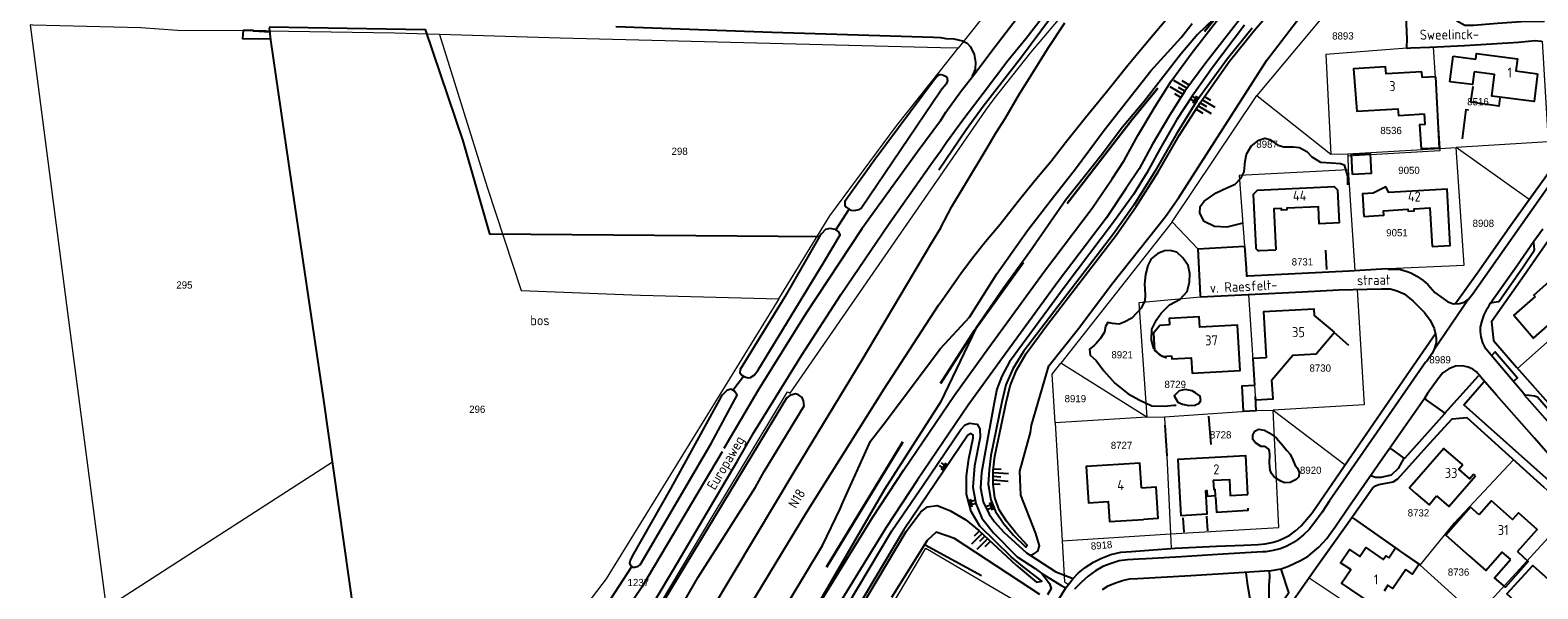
# Model space of a CAD drawing. Header units: metres. Extents: x 233829 to 239427, y 444283 to 448222.
# Tile 17 of 171: x 234773 to 235149, y 445041 to 445181. Entities that reach past the tile are written whole.
import ezdxf
from ezdxf.enums import TextEntityAlignment as Align

# ---------------------------------------------------------------- set-up
doc = ezdxf.new("R2010")
doc.units = ezdxf.units.M
doc.header["$MEASUREMENT"] = 0
doc.linetypes.add('DGN3', pattern=[54.868356, 36.578904, -18.289452])
for name, color, linetype in [('CULTUURAANDUIDING', 253, 'Continuous'), ('DAKRAND', 4, 'Continuous'), ('DAKRAND-BYG', 4, 'Continuous'), ('Goud-kadastrale grenzen', 13, 'Continuous'), ('HEG', 253, 'Continuous'), ('HEK', 253, 'Continuous'), ('HOOFDGEBOUW', 4, 'Continuous'), ('HUISNUMMER', 253, 'Continuous'), ('INSTEEKSLOOT', 153, 'Continuous'), ('KANTVERH', 253, 'Continuous'), ('KANTWATER', 153, 'Continuous'), ('KNTOPENVERH', 253, 'Continuous'), ('MUUR', 253, 'Continuous'), ('OVLIJNOBJ', 253, 'Continuous'), ('RASTER', 253, 'Continuous'), ('STRAATNAAM', 253, 'Continuous'), ('TALUD', 253, 'Continuous')]:
    doc.layers.add(name, color=color, linetype=linetype)
for name, color, linetype, lineweight in [('G01 kadestrale perceelsgrens', 73, 'Continuous', 0), ('G02 kadestrale sectiegrens', 73, 'DGN3', 30), ('Z01 perceelnummer', 73, 'Continuous', 13)]:
    doc.layers.add(name, color=color, linetype=linetype, lineweight=lineweight)
doc.styles.get("Standard").update_dxf_attribs({"font": 'iso.shx'})
doc.styles.add('Styledgn001', font='dgn001.shx')

# ---------------------------------------------------------------- blocks, each defined once
blk = doc.blocks.new('TA', base_point=(75009.5, 300012))
for p, q in [((75009.5, 300012.5), (75010, 300012.5)), ((75009.5, 300012.25), (75010.5, 300012.25)), ((75009.5, 300012), (75010, 300012)), ((75009.5, 300011.75), (75010.5, 300011.75)), ((75009.5, 300011.5), (75010, 300011.5))]:
    blk.add_line(p, q)
blk = doc.blocks.new('A$C1532452F')
at = {"layer": 'G01 kadestrale perceelsgrens'}
for p, q in [((235107.015, 445198.046), (235078.852, 445164.392)), ((235004.427, 445176.214), (235000, 445176.323)), ((235000, 445170.639), (235004.427, 445176.214)), ((235122.842, 445176.48), (235124.471, 445151.229)), ((235057.754, 445132.92), (235078.852, 445164.392)), ((235078.852, 445164.392), (235097.298, 445149.779)), ((235097.298, 445149.779), (235101.519, 445149.91)), ((235101.519, 445149.91), (235124.471, 445151.229)), ((235101.519, 445149.91), (235101.538, 445149.31)), ((235101.538, 445149.31), (235101.648, 445145.924)), ((235124.471, 445151.229), (235128.577, 445151.426)), ((235146.712, 445138.462), (235128.577, 445151.426)), ((235101.648, 445145.924), (235103.324, 445120.825)), ((235057.754, 445132.92), (235030.031, 445097.672)), ((235064.141, 445126.221), (235057.754, 445132.92)), ((235064.147, 445126.093), (235064.141, 445126.221)), ((235064.147, 445126.093), (235075.766, 445126.841)), ((235143.822, 445096.376), (235164.967, 445115.208)), ((235076.818, 445114.804), (235064.846, 445114.196)), ((235076.818, 445114.804), (235078.688, 445085.955)), ((235051.413, 445084.245), (235030.031, 445097.672)), ((235055.83, 445084.356), (235078.688, 445085.955)), ((235078.688, 445085.955), (235082.928, 445085.961)), ((235082.928, 445085.961), (235100.849, 445072.339)), ((235051.413, 445084.245), (235028.571, 445082.864)), ((235028.571, 445082.864), (235030.313, 445053.419)), ((235051.413, 445084.245), (235055.83, 445084.356)), ((235055.83, 445084.356), (235055.94, 445082.263)), ((235056.427, 445074.53), (235057.362, 445055.149)), ((234792.148, 445036.738), (234848.491, 445073.142)), ((235102.572, 445059.268), (235102.845, 445059.077)), ((235102.845, 445059.077), (235114.92, 445050.658)), ((235030.313, 445053.419), (235057.362, 445055.149)), ((235057.362, 445055.149), (235057.548, 445051.54)), ((235133.586, 445034.648), (235155.065, 445058.089)), ((235000, 445049.457), (235026.503, 445033.937)), ((235114.92, 445050.658), (235119.609, 445047.346)), ((235119.609, 445047.346), (235133.586, 445034.648)), ((235091.865, 445044.252), (235119.13, 445026.124))]:
    blk.add_line(p, q, dxfattribs=at)
at = {"layer": 'G01 kadestrale perceelsgrens', "flags": 128}
for points in [[(235013.436, 445163.558), (235022.569, 445175.143), (235046.015, 445202.965), (235077.391, 445238.761)], [(235012.666, 445186.846), (235009.911, 445183.12), (235004.427, 445176.214)], [(235116.333, 445176.224), (235116.192, 445176.477), (235116.206, 445178.46), (235115.871, 445188.092), (235115.884, 445188.101)], [(234773.166, 445181.977), (234782.496, 445110.313), (234792.148, 445036.738)], [(234832.786, 445180.466), (234831.871, 445180.482), (234809.876, 445180.564), (234800.776, 445181.228), (234773.807, 445181.967), (234773.166, 445181.977)], [(234875.195, 445179.583), (234864.059, 445179.925), (234837.538, 445180.384), (234832.786, 445180.466)], [(234848.491, 445073.142), (234846.227, 445089.066), (234838.289, 445142.906), (234832.786, 445180.466)], [(234875.195, 445179.583), (234887.023, 445141.603), (234895.54, 445115.822), (234925.258, 445114.666), (234959.715, 445113.721)], [(235000, 445176.323), (234905.238, 445178.66), (234875.195, 445179.583)], [(235116.333, 445176.224), (235096.023, 445174.603), (235097.298, 445149.779)], [(235116.333, 445176.224), (235117.277, 445176.293), (235121.994, 445176.439), (235122.842, 445176.48)], [(235122.842, 445176.48), (235130.636, 445176.856), (235144.104, 445177.714), (235148.232, 445178.077), (235149.767, 445177.978), (235149.958, 445177.939)], [(235149.958, 445177.939), (235151.503, 445152.867), (235128.577, 445151.426)], [(234959.715, 445113.721), (234972.462, 445134.386), (234989.081, 445156.887), (235000, 445170.639)], [(235146.712, 445138.462), (235150.608, 445143.929), (235160.123, 445157.609), (235164.07, 445163.137), (235166.131, 445165.55)], [(235000, 445144.395), (235011.322, 445160.785), (235013.436, 445163.558)], [(235124.471, 445151.229), (235124.506, 445150.63), (235101.538, 445149.31)], [(235111.66, 445121.26), (235130.514, 445122.154), (235128.577, 445151.426)], [(235101.648, 445145.924), (235074.431, 445144.5), (235075.766, 445126.841)], [(234961.862, 445090.606), (234962.593, 445090.242), (235000, 445144.395)], [(235128.263, 445112.496), (235133.777, 445120.167), (235142.351, 445132.341), (235146.712, 445138.462)], [(235075.766, 445126.841), (235075.766, 445126.839), (235076.185, 445121.371), (235076.323, 445119.481), (235076.62, 445119.472), (235101.905, 445120.743), (235103.324, 445120.825)], [(235152.394, 445129.538), (235145.46, 445119.545), (235137.353, 445108.002), (235137.849, 445103.373), (235143.537, 445096.694), (235143.822, 445096.376)], [(235064.846, 445114.196), (235064.763, 445114.695), (235064.147, 445126.093)], [(235103.324, 445120.825), (235111.247, 445121.286), (235111.66, 445121.26)], [(235111.66, 445121.26), (235111.659, 445121.006), (235114.637, 445121.028)], [(235114.637, 445121.028), (235114.661, 445121.028), (235116.333, 445120.578), (235117.263, 445120.201), (235118.724, 445119.36), (235120.327, 445118.317), (235121.484, 445117.288), (235123.255, 445115.297), (235125.292, 445113.843), (235126.456, 445113.012), (235127.876, 445112.47), (235128.263, 445112.496)], [(235076.818, 445114.804), (235090.182, 445115.516), (235099.322, 445115.966), (235103.88, 445116.096)], [(235103.88, 445116.096), (235105.633, 445087.325), (235082.928, 445085.961)], [(234959.715, 445113.721), (234916.699, 445043.983), (234910.802, 445036.243)], [(235064.846, 445114.196), (235049.457, 445112.767), (235051.413, 445084.245)], [(235028.571, 445082.864), (235027.855, 445094.971), (235030.031, 445097.672)], [(235143.822, 445096.376), (235152.155, 445087.094), (235153.632, 445085.411)], [(234907.583, 445000), (234907.83, 445000.228), (234943.162, 445059.392), (234961.862, 445090.606)], [(235057.362, 445055.149), (235084.353, 445056.795), (235082.928, 445085.961)], [(235055.94, 445082.263), (235055.928, 445082.253), (235056.425, 445074.601), (235056.427, 445074.53)], [(235102.572, 445059.268), (235107.652, 445066.554), (235108.415, 445067.174), (235109.269, 445067.494), (235112.86, 445068.122), (235114.026, 445068.928), (235122.001, 445077.796), (235127.551, 445083.866), (235131.232, 445084.194), (235142.863, 445073.656)], [(235119.609, 445047.346), (235128.165, 445057.927), (235142.863, 445073.656)], [(235142.863, 445073.656), (235150.414, 445066.815), (235154.319, 445063.317), (235154.933, 445062.762)], [(234855.54, 445021.077), (234855.19, 445024.07), (234853.902, 445035.094), (234848.491, 445073.142)], [(235100.849, 445072.339), (235092.629, 445060.436), (235092.608, 445060.41)], [(235092.608, 445060.41), (235089.895, 445057.151), (235088.516, 445055.906), (235087.045, 445054.862), (235085.632, 445054.114), (235084.122, 445053.418), (235082.621, 445053.02), (235080.925, 445052.728), (235079.183, 445052.535), (235075.658, 445052.401), (235068.803, 445052.075), (235058.522, 445051.611), (235057.548, 445051.54)], [(235091.865, 445044.252), (235094.044, 445047.347), (235101.156, 445057.237), (235102.572, 445059.268)], [(234986.405, 445034.85), (234996.372, 445051.581), (235000, 445049.457)], [(235030.313, 445053.419), (235030.917, 445043.206), (235031.924, 445042.588)], [(235057.548, 445051.54), (235051.91, 445051.129), (235047.586, 445050.822), (235045.001, 445050.607), (235042.453, 445050.044), (235041.196, 445049.539), (235039.99, 445049.032), (235038.125, 445048.1), (235036.1, 445046.826), (235034.368, 445045.393), (235033.085, 445044.046), (235031.924, 445042.588)], [(235082.392, 445030.786), (235082.507, 445030.955), (235091.865, 445044.252)]]:
    blk.add_lwpolyline(points, dxfattribs=at)
at = {"layer": 'G02 kadestrale sectiegrens', "flags": 128}
for points in [[(235000, 445092.657), (235008.486, 445105.84), (235027.792, 445132.477), (235047.795, 445158.44), (235071.222, 445186.91), (235074.347, 445190.178)], [(234943.127, 445000), (234969.556, 445043.489), (234990.737, 445078.267), (235000, 445092.657)]]:
    blk.add_lwpolyline(points, dxfattribs=at)
at = {"layer": 'G01 kadestrale perceelsgrens', "style": 'Styledgn001'}
blk.add_text('8918', height=1.8, rotation=5.06942, dxfattribs=at).set_placement((235040.158, 445052.332), align=Align.MIDDLE_CENTER)
at = {"layer": 'Z01 perceelnummer', "linetype": 'Continuous', "lineweight": 13, "style": 'Styledgn001'}
for s, p in [('8893', (235100.317, 445179.262)), ('8516', (235133.975, 445162.865)), ('8536', (235112.317, 445155.691)), ('8987', (235081.416, 445152.275)), ('298', (234935.027, 445150.515)), ('9050', (235116.791, 445145.752)), ('9051', (235113.789, 445130.208)), ('8908', (235135.319, 445132.562)), ('8731', (235090.224, 445122.957)), ('295', (234811.604, 445117.19)), ('8921', (235045.303, 445099.814)), ('8730', (235094.672, 445096.49)), ('8989', (235124.53, 445098.566)), ('8729', (235058.53, 445092.418)), ('8919', (235033.642, 445088.866)), ('296', (234884.588, 445086.226)), ('8727', (235045.152, 445077.224)), ('8728', (235069.849, 445079.851)), ('8920', (235092.29, 445071.03)), ('8732', (235119.144, 445060.414)), ('1237', (234924.723, 445043.056)), ('8736', (235129.132, 445045.656))]:
    blk.add_text(s, height=1.8, dxfattribs=at).set_placement(p, align=Align.MIDDLE_CENTER)

msp = doc.modelspace()

# ---------------------------------------------------------------- linework, layer by layer
at = {"layer": 'DAKRAND'}
for points in [[(235123.37, 445169.1), (235124.32, 445151.28), (235119.86, 445151.15), (235119.49, 445157.2), (235120.81, 445157.27), (235120.65, 445159.85)], [(235133.01, 445170.32), (235132.61, 445167.13), (235126.93, 445167.85)], [(235057.14, 445107.23), (235054.71, 445107.09), (235053.14, 445105.21), (235053.38, 445100.86), (235055.24, 445099.36), (235057.6, 445099.51)], [(235078.46, 445089.44), (235078.64, 445085.83), (235075.55, 445085.68), (235075.24, 445092.04), (235078.28, 445092.19)], [(235118.51, 445065.25), (235121.79, 445062.38), (235123.64, 445064.64)], [(235134.31, 445059.91), (235132.1, 445061.86), (235125.94, 445054.87), (235131.81, 445049.69)], [(235111.75, 445049.18), (235113.45, 445051.68), (235113.45, 445051.68)], [(235113.45, 445051.68), (235114.92, 445050.66), (235119.32, 445047.59), (235117.67, 445045.16), (235115.98, 445046.3)], [(235143.83, 445050.76), (235146.49, 445048.33), (235140.8, 445041.88), (235138.1, 445044.26), (235142.06, 445048.75)]]:
    msp.add_lwpolyline(points, dxfattribs=at)
at = {"layer": 'DAKRAND-BYG'}
msp.add_lwpolyline([(235102.71, 445144.73), (235102.48, 445149.77), (235107.11, 445149.98), (235107.34, 445144.94), (235102.71, 445144.73)], dxfattribs=at)
at = {"layer": 'HEG'}
for p, q in [((235095.96, 445125.9), (235096.25, 445121.03)), ((235055.93, 445082.25), (235056.42, 445074.6)), ((235066.86, 445084.53), (235067.43, 445077.47)), ((235102.84, 445059.08), (235113.45, 445051.68))]:
    msp.add_line(p, q, dxfattribs=at)
msp.add_lwpolyline([(234999.6, 445145.85), (235006.42, 445155.9), (235010.67, 445161.72), (235020.19, 445174.06), (235027.45, 445183.74), (235034.39, 445192.89), (235038.73, 445198.26), (235045.34, 445206.48), (235051.99, 445214.55), (235056.42, 445219.66), (235059.74, 445224.27), (235062.29, 445227.81), (235064.47, 445230.86), (235066.46, 445234.07), (235068.19, 445237.04), (235069.62, 445239.77), (235070.84, 445242.31), (235071.95, 445244.61), (235072.49, 445247.27)], dxfattribs=at)
at = {"layer": 'HEK'}
msp.add_line((235010.29, 445044.72), (234996.18, 445052.36), dxfattribs=at)
at = {"layer": 'HOOFDGEBOUW'}
for p, q in [((235126.93, 445167.85), (235127.77, 445174.23)), ((235127.77, 445174.23), (235133.43, 445173.48)), ((235120.09, 445168.9), (235119.96, 445170.32)), ((235123.37, 445169.1), (235120.09, 445168.9)), ((235079.52, 445125.77), (235083.56, 445125.95)), ((235133.37, 445069.66), (235132.88, 445070.09))]:
    msp.add_line(p, q, dxfattribs=at)
for points in [[(235119.96, 445170.32), (235111.07, 445169.78), (235110.96, 445171.52), (235102.94, 445171.04), (235103.8, 445160.5), (235114.04, 445161.12), (235114.17, 445159.46), (235120.65, 445159.85)], [(235133.43, 445173.48), (235133.61, 445174.89), (235143.83, 445173.55), (235143.43, 445170.55), (235148.85, 445169.83)], [(235148.85, 445169.83), (235147.94, 445162.88), (235137.39, 445164.27), (235138.1, 445169.65), (235133.01, 445170.32)], [(235099.47, 445132.69), (235099.09, 445140.82), (235098.25, 445141.64), (235078.92, 445140.74), (235077.96, 445139.78), (235078.58, 445126.62), (235078.58, 445126.6)], [(235122.54, 445126.78), (235127.08, 445127.04), (235126.28, 445141.1), (235111.75, 445140.26), (235111.04, 445141.66), (235107.82, 445140.04), (235105.19, 445139.89), (235105.51, 445134.29)], [(235099.47, 445132.69), (235094.39, 445132.45), (235094.2, 445136.66), (235086.36, 445136.32), (235086.37, 445135.9), (235084.99, 445135.84), (235084.98, 445136.26), (235083.09, 445136.18), (235083.56, 445125.95)], [(235105.51, 445134.29), (235110.49, 445134.58), (235110.43, 445135.7), (235116.51, 445136.07), (235116.54, 445135.61), (235118.08, 445135.7), (235118.06, 445136.16), (235121.99, 445136.4), (235122.54, 445126.78)], [(235078.58, 445126.6), (235078.6, 445126.47), (235078.61, 445126.39), (235078.64, 445126.31), (235078.68, 445126.24), (235078.71, 445126.19), (235078.74, 445126.15), (235078.79, 445126.09), (235078.84, 445126.03), (235078.88, 445125.99), (235078.93, 445125.95), (235078.98, 445125.91), (235079.05, 445125.88), (235079.11, 445125.84), (235079.18, 445125.81), (235079.26, 445125.79), (235079.36, 445125.78), (235079.43, 445125.77), (235079.52, 445125.77)], [(235152.61, 445118.17), (235152.26, 445118.58), (235147.89, 445114.69), (235148.23, 445114.31)], [(235098.19, 445105.44), (235093.24, 445109.59), (235093.15, 445111.17), (235080.55, 445110.49), (235081.17, 445099.05)], [(235148.23, 445114.31), (235142.94, 445109.64), (235147.83, 445103.95), (235157.55, 445112.48)], [(235057.6, 445099.51), (235057.65, 445098.79), (235062.49, 445099.05), (235062.72, 445095.23), (235074.67, 445095.87), (235074.07, 445107.15), (235064.66, 445106.65), (235064.5, 445109.26), (235057.04, 445108.87), (235057.14, 445107.23)], [(235082.64, 445093.53), (235087.82, 445099.7), (235093.64, 445100.02), (235098.19, 445105.44)], [(235081.17, 445099.05), (235077.85, 445098.88), (235078.28, 445092.19)], [(235078.46, 445089.44), (235078.51, 445088.6), (235082.9, 445088.84), (235082.64, 445093.53)], [(235076.66, 445064.98), (235076.1, 445074.59), (235059.15, 445073.75), (235059.63, 445065.69)], [(235130.24, 445072.37), (235125.5, 445076.49), (235116.93, 445066.62), (235118.51, 445065.25)], [(235050.11, 445066.69), (235049.71, 445072.83), (235036.37, 445071.96), (235036.95, 445062.9), (235041.79, 445063.21), (235042.11, 445058.24), (235050.61, 445058.79)], [(235130.24, 445072.37), (235129.23, 445071.2), (235131.87, 445068.88), (235132.88, 445070.09)], [(235050.11, 445066.69), (235053.72, 445066.93), (235054.23, 445059.02), (235050.61, 445058.79)], [(235066.16, 445066.01), (235066.43, 445066.02), (235066.52, 445064.6), (235068.6, 445064.7), (235068.51, 445066.2), (235068.24, 445066.19), (235068.1, 445068.54), (235072.03, 445068.73), (235072.26, 445064.77), (235076.66, 445064.98)], [(235123.64, 445064.64), (235126.7, 445061.98), (235133.37, 445069.66)], [(235059.63, 445065.69), (235059.95, 445059.74), (235066.47, 445060.2), (235066.16, 445066.01)], [(235143.83, 445050.76), (235148.72, 445056.3), (235144.04, 445060.42), (235142.6, 445058.79), (235137.38, 445063.39), (235134.31, 445059.91)], [(235113.11, 445030.15), (235105.34, 445035.34), (235107.15, 445038.01), (235099.97, 445042.9), (235102.26, 445046.27), (235099.74, 445047.98), (235101.99, 445051.3), (235104.52, 445049.58), (235105.99, 445051.75), (235110.37, 445048.77), (235111, 445049.69), (235111.75, 445049.18)], [(235131.81, 445049.69), (235135.9, 445046.08), (235139.92, 445050.64), (235142.06, 445048.75)], [(235144.33, 445021.49), (235147.64, 445025.31), (235146.63, 445026.25), (235151.09, 445031.2), (235141.16, 445040.2), (235147.64, 445047.28), (235156.81, 445039.15)], [(235115.98, 445046.3), (235112.75, 445041.56), (235111.55, 445042.37), (235110.56, 445040.91)]]:
    msp.add_lwpolyline(points, dxfattribs=at)
at = {"layer": 'INSTEEKSLOOT'}
for points in [[(235067.96, 445183.38), (235064.07, 445179.59), (235059.94, 445174.71), (235050.73, 445162.8), (235045.37, 445156.48), (235040.04, 445149.46), (235035.6, 445143.85), (235031.3, 445138.43), (235022.31, 445125.43), (235015.72, 445116.42), (235008.9, 445106.52), (235000, 445087.96)], [(235000, 445101.36), (235007.25, 445109.2), (235014.05, 445119.99), (235021.73, 445130.8), (235027.58, 445138.45), (235033.68, 445146.14), (235040.79, 445155.78), (235052.42, 445170.54), (235059.98, 445178.88), (235062.77, 445182.31)], [(235000, 445169.63), (234999.51, 445169.51), (234999.15, 445169.16), (234998.68, 445168.53), (234998.55, 445168.4), (234983.46, 445148.18), (234976.2, 445138.02), (234976.18, 445137.06), (234976.5, 445136.6), (234977.31, 445136.12), (234977.76, 445135.86), (234978.63, 445135.77), (234979.71, 445135.98), (234980.24, 445136.31), (235000, 445165.54)], [(235000, 445169.63), (235000.81, 445169.47), (235001.59, 445169.05), (235001.8, 445168.15), (235001.48, 445167.26), (235000, 445165.54)], [(234969.84, 445129.25), (234961.24, 445114.28), (234950.07, 445096.13), (234950.05, 445095.34), (234950.5, 445094.75), (234950.97, 445094.47), (234951.27, 445094.29), (234952.09, 445094.03), (234952.69, 445094.15), (234953.59, 445094.69), (234954.54, 445095.88), (234971.11, 445123.16), (234975.06, 445129.71), (234974.69, 445130.4), (234973.97, 445130.93)], [(234973.97, 445130.93), (234973.86, 445131.01), (234972.46, 445131.25), (234971.39, 445130.99), (234970.35, 445129.95), (234969.98, 445129.48), (234969.84, 445129.25)], [(234939.12, 445000), (234970.65, 445052.28), (234975, 445061.4), (234975.68, 445062.97), (234982.58, 445078.31), (234985.76, 445082.34), (235000, 445101.36)], [(234956.12, 445070.68), (234966.06, 445087.04), (234965.92, 445088.32), (234965.52, 445089.17), (234964.66, 445089.85), (234963.87, 445090.05), (234962.5, 445089.63), (234961.73, 445089.04), (234960.98, 445087.89), (234958.53, 445083.8), (234923.73, 445026.31), (234918.07, 445016.53)], [(234948.24, 445090.99), (234947.75, 445091.24), (234946.8, 445090.94), (234946.34, 445090.51), (234945.73, 445089.84), (234945.4, 445089.37), (234932.79, 445066.53), (234923.19, 445049.59), (234922.73, 445048.53), (234922.55, 445047.88), (234922.79, 445047.26), (234923.11, 445047.03), (234923.29, 445046.9), (234923.82, 445046.84), (234924.71, 445047.12), (234925.18, 445047.47), (234942.87, 445077.68), (234949.34, 445089.78), (234948.68, 445090.77), (234948.24, 445090.99)], [(235000, 445087.96), (234986.04, 445066.21), (234971.37, 445040.9), (234954.22, 445011.97), (234946.88, 445000)], [(234923.8, 445017.16), (234928.79, 445025.51), (234939.61, 445044.39), (234953.94, 445066.84), (234956.12, 445070.68)]]:
    msp.add_lwpolyline(points, dxfattribs=at)
at = {"layer": 'KANTVERH'}
for p, q in [((234998.26, 445178.93), (235000, 445178.86)), ((235064.14, 445126.22), (235075.77, 445126.84)), ((235125.71, 445085.26), (235134.14, 445094.56)), ((235031.28, 445041.77), (235033.08, 445044.05))]:
    msp.add_line(p, q, dxfattribs=at)
for points in [[(235000, 445112.82), (235001.17, 445114.45), (235005.07, 445120.08), (235007.98, 445123.96), (235011.28, 445128.02), (235014.94, 445132.36), (235019.39, 445138.12), (235023.52, 445143.25), (235027.49, 445147.93), (235031.17, 445152.72), (235036.13, 445158.96), (235041.39, 445165.34), (235046.71, 445171.96), (235052.13, 445178.43), (235058.99, 445186.59)], [(235150.52, 445182.82), (235148.88, 445182.87), (235144.71, 445182.75), (235138.85, 445182.35), (235132.88, 445181.84), (235130.7, 445181.86), (235129.19, 445182.66), (235128.41, 445183.33), (235127.84, 445183.99), (235127.7, 445184.39), (235127.41, 445189.06), (235127.07, 445189.32), (235126.52, 445189.29), (235116.28, 445188.38), (235115.87, 445188.09), (235116.21, 445178.46), (235116.19, 445176.48), (235116.33, 445176.22), (235117.28, 445176.29), (235121.99, 445176.44), (235130.64, 445176.86), (235144.1, 445177.71), (235148.23, 445178.08), (235149.77, 445177.98)], [(235000, 445150.51), (235001.51, 445152.78), (235005.82, 445158.7), (235010.68, 445165.03), (235016.84, 445173.12), (235021.39, 445178.73), (235025.99, 445184.63)], [(235000, 445158.13), (235001.35, 445160.23), (235005.04, 445165.36), (235008.92, 445170.3), (235012.8, 445175.53), (235018.86, 445183.47)], [(234826.29, 445180.59), (234826.08, 445178.62), (234833.06, 445178.5), (234833.02, 445180.22), (234828.84, 445180.4), (234828.83, 445180.59), (234826.29, 445180.59)], [(234919.1, 445181.56), (234958.05, 445180.16), (234998.26, 445178.93)], [(235000, 445131.39), (235002.88, 445136.77), (235006.29, 445142.41), (235011.42, 445150.93), (235013.89, 445155.16), (235016.13, 445158.71), (235019.75, 445164.84), (235022.1, 445168.64), (235026.76, 445176.13), (235030.98, 445182.49)], [(235000, 445178.86), (235001.4, 445178.62), (235003.38, 445178.56), (235005.5, 445178.04), (235006.67, 445177.46), (235007.43, 445176.59), (235008.46, 445174.73), (235008.79, 445172.63), (235008.64, 445170.95), (235007.94, 445169.19)], [(235128.26, 445112.5), (235133.78, 445120.17), (235142.35, 445132.34), (235150.61, 445143.93), (235160.12, 445157.61), (235164.07, 445163.14), (235166.13, 445165.55)], [(235131.59, 445113.69), (235132.62, 445114.9), (235147.38, 445135.95), (235160.42, 445154.47), (235165.56, 445161.65), (235166.08, 445162.48), (235166.45, 445163.16), (235166.48, 445164.1), (235166.32, 445165.4), (235165.71, 445166.36), (235164.84, 445167.08)], [(235000, 445158.13), (234994.31, 445150.39), (234980.44, 445131.15), (234966.42, 445109.89), (234954.61, 445091), (234946.02, 445076.43)], [(234949.35, 445073.23), (234953.5, 445080.45), (234965.37, 445099.59), (234975.29, 445114.93), (234987.07, 445132.26), (234998.22, 445148.08), (235000, 445150.51)], [(235156.54, 445135.51), (235145.46, 445119.54), (235137.35, 445108), (235137.85, 445103.37), (235143.54, 445096.69), (235152.15, 445087.09)], [(235000, 445131.39), (234997.83, 445127.72), (234980.41, 445098.48), (234964, 445071.35), (234943.18, 445036.68), (234926.87, 445009.81), (234920.91, 445000)], [(235151.53, 445086.12), (235148.85, 445089.23), (235148.02, 445089.51), (235146.73, 445089.65), (235145.8, 445089.78), (235145.51, 445089.98), (235139.96, 445096.51), (235135.95, 445101.25), (235135.2, 445102.76), (235134.76, 445104.31), (235134.6, 445105.61), (235134.63, 445106.7), (235134.98, 445108.22), (235135.53, 445109.74), (235136.01, 445110.77), (235136.37, 445111.45), (235136.64, 445111.94), (235137.05, 445112.57), (235137.46, 445112.81), (235139.05, 445113.05), (235139.26, 445113.15), (235145.23, 445121.73), (235147.99, 445125.76), (235148.05, 445126.01), (235147.91, 445127.7), (235147.87, 445128.1), (235150.1, 445131.2)], [(235064.14, 445126.22), (235064.76, 445114.7), (235064.85, 445114.2), (235076.82, 445114.8), (235090.18, 445115.52), (235099.32, 445115.97)], [(235075.77, 445126.84), (235076.18, 445121.37), (235076.32, 445119.48), (235076.62, 445119.47), (235101.9, 445120.74), (235111.25, 445121.29), (235112.78, 445121.19), (235114.66, 445121.03), (235116.33, 445120.58), (235117.26, 445120.2), (235118.72, 445119.36), (235120.33, 445118.32), (235121.48, 445117.29), (235123.26, 445115.3), (235125.29, 445113.84), (235126.46, 445113.01), (235127.88, 445112.47), (235129.37, 445112.57), (235130.62, 445112.93), (235131.59, 445113.69), (235122.99, 445100.97)], [(235137.05, 445112.57), (235143.65, 445121.93), (235147.92, 445128.09)], [(235099.32, 445115.97), (235109.95, 445116.27), (235112.13, 445116.25), (235113.6, 445115.85), (235115.61, 445114.95), (235117.83, 445113.19), (235120.67, 445110.37), (235122.09, 445108.39), (235123.07, 445106.38), (235123.42, 445104.93), (235123.58, 445103.83), (235123.55, 445102.79), (235122.99, 445100.97), (235122.47, 445100.05), (235121.17, 445098.05)], [(234939.3, 445014.91), (234946.54, 445027.36), (234966.64, 445060.5), (234985.96, 445091.33), (234999.52, 445112.17), (235000, 445112.82)], [(235033.08, 445044.05), (235034.37, 445045.39), (235036.1, 445046.83), (235038.13, 445048.1), (235039.99, 445049.03), (235041.2, 445049.54), (235042.45, 445050.04), (235045, 445050.61), (235047.59, 445050.82), (235051.91, 445051.13), (235058.52, 445051.61), (235068.8, 445052.08), (235075.66, 445052.4), (235079.18, 445052.53), (235080.92, 445052.73), (235082.62, 445053.02), (235084.12, 445053.42), (235085.63, 445054.11), (235087.05, 445054.86), (235088.52, 445055.91), (235089.89, 445057.15), (235092.63, 445060.44), (235101.58, 445073.39), (235117.08, 445095.96), (235123.37, 445105.13)], [(235137.33, 445099.57), (235138.26, 445100.53), (235143.85, 445094.05), (235142.98, 445093.34)], [(235121.01, 445098.01), (235108.12, 445079.48), (235096.94, 445063.37), (235095.11, 445060.55), (235093.35, 445058.13), (235091.9, 445056.24), (235090.52, 445054.9), (235089.09, 445053.75), (235088.03, 445053.04), (235086.16, 445052.06), (235084.65, 445051.47), (235082.9, 445051.03), (235081.11, 445050.74), (235080.27, 445050.72), (235070.38, 445050.09), (235060.09, 445049.48), (235052.83, 445049.02), (235051.29, 445048.92), (235049.46, 445048.88), (235046.63, 445048.72), (235044.58, 445048.49), (235042.58, 445047.81), (235040.52, 445047.03), (235038.7, 445046), (235036.82, 445044.62), (235035.19, 445043.18), (235033.45, 445041.36)], [(235158.89, 445066.64), (235148.03, 445078.99), (235138.55, 445089.76), (235134.68, 445094.25), (235133.58, 445095.57), (235132.71, 445096.25), (235131.54, 445096.73), (235130.01, 445097.03), (235128.37, 445096.93), (235126.71, 445096.34), (235125.19, 445095.3), (235123.95, 445093.7), (235121.41, 445090.16), (235120.73, 445089.09)], [(235155.88, 445070.06), (235154.09, 445068.38), (235152.48, 445067.69), (235130.44, 445087.29), (235135.44, 445093.08)], [(235111.99, 445076.58), (235120.73, 445089.09), (235120.91, 445088.64), (235125.71, 445085.26), (235125.61, 445085.07), (235115.73, 445074.03), (235115.53, 445074.03)], [(235145.5, 445089.83), (235152.54, 445081.87)], [(235091.81, 445000), (235076.69, 445013.48), (235074.96, 445015.13), (235074.56, 445016.53), (235074.4, 445017.97), (235074.49, 445019.26), (235075.38, 445020.52), (235082.51, 445030.96), (235094.04, 445047.35), (235101.16, 445057.24), (235107.65, 445066.55), (235108.42, 445067.17), (235109.27, 445067.49), (235112.86, 445068.12), (235114.03, 445068.93), (235122, 445077.8), (235127.55, 445083.87), (235131.23, 445084.19), (235150.41, 445066.82)], [(234945.66, 445075.61), (234925.61, 445041.92), (234916.9, 445029.05), (234907.31, 445017.17)], [(235040.44, 445041.33), (235041.8, 445042.23), (235043.62, 445043.01), (235045.37, 445043.6), (235047.12, 445043.94), (235049.1, 445044.03), (235062.42, 445044.84), (235073.1, 445045.44), (235080.81, 445045.94), (235082.5, 445046.08), (235084.89, 445046.5), (235086.75, 445047.09), (235089.72, 445048.53), (235091.64, 445049.66), (235092.25, 445050.13), (235094.29, 445051.9), (235096.29, 445054.02), (235097.28, 445055.43), (235098.37, 445056.93), (235102.12, 445062.41), (235106.9, 445069.25), (235110.28, 445074.15), (235111.84, 445076.38), (235112.24, 445076.42), (235112.43, 445076.32), (235115.53, 445074.03), (235114.06, 445071.45), (235112.32, 445069.82), (235109.77, 445069.21), (235108.44, 445069.25), (235107.31, 445069.64)], [(234898.04, 444999.91), (234897.94, 445000.03), (234908.93, 445012.13), (234916.56, 445021.23), (234923.92, 445030.93), (234928.92, 445038.64), (234933.53, 445046.31), (234949.35, 445073.23)], [(235034.27, 445033.15), (235038.21, 445029.1), (235053.15, 445020.14), (235065.87, 445019.34), (235069.29, 445021.01), (235070.96, 445022.05), (235077.88, 445032.09), (235077.99, 445032.39), (235077.92, 445033.43), (235077.63, 445036.52), (235076.63, 445042.35), (235076.23, 445045.44)], [(235081.9, 445045.9), (235082, 445044.56), (235081.88, 445042.33), (235081.89, 445039.46), (235082.36, 445034.03), (235086.88, 445040.53), (235084.94, 445046.4)], [(235006.29, 445000), (235013.77, 445012.48), (235020.59, 445024.06), (235027.61, 445035.79), (235029.65, 445039.15), (235031.28, 445041.77)]]:
    msp.add_lwpolyline(points, dxfattribs=at)
at = {"layer": 'KANTWATER'}
for points in [[(235064.91, 445088.4), (235064.75, 445089.45), (235063.58, 445090.28), (235062.71, 445090.8), (235060.98, 445091.11), (235059.48, 445090.81), (235058.25, 445089.61), (235059.14, 445087.99), (235060.32, 445087.46), (235061.89, 445087.16), (235063.39, 445087.26), (235064.49, 445087.72), (235064.91, 445088.4)], [(235088.44, 445072.23), (235088.97, 445071.52), (235089.43, 445070.46), (235089.34, 445069.37), (235088.68, 445068.7), (235087.21, 445067.95), (235085.77, 445067.9), (235084.85, 445068.33), (235083.87, 445068.85), (235083.1, 445069.47), (235082.53, 445070.23), (235082.21, 445071.04), (235082.02, 445072.88), (235082.08, 445074.91), (235082.06, 445075.76), (235081.83, 445076.26), (235081.3, 445076.67), (235080.76, 445076.94), (235079.92, 445076.91), (235078.51, 445077.85), (235077.84, 445078.72), (235077.87, 445079.76), (235078.35, 445080.73), (235079.26, 445081.25), (235080.74, 445081), (235081.91, 445080.37), (235083.27, 445079.43), (235083.75, 445079.02), (235084.28, 445078.46), (235085.38, 445077.23), (235086.38, 445075.96), (235087.14, 445075.05), (235087.84, 445073.59), (235088.44, 445072.23)]]:
    msp.add_lwpolyline(points, dxfattribs=at)
at = {"layer": 'KNTOPENVERH'}
for points in [[(235022.38, 445049.86), (235028.79, 445045.68), (235033.08, 445044.05)], [(235025.3, 445045.28), (235030.3, 445042.2), (235031.28, 445041.77)]]:
    msp.add_lwpolyline(points, dxfattribs=at)
at = {"layer": 'MUUR'}
for p, q in [((235098.08, 445105.45), (235101.7, 445102.21)), ((235060.45, 445059.19), (235060.68, 445055.61)), ((235066.31, 445059.55), (235066.55, 445055.97))]:
    msp.add_line(p, q, dxfattribs=at)
for points in [[(235139.44, 445163.78), (235139.18, 445161.75), (235132.22, 445162.72), (235132.79, 445166.67)], [(235130.09, 445153.57), (235131.02, 445160.92), (235131.61, 445160.86)], [(235068.55, 445064.39), (235068.83, 445060.61), (235076.72, 445061.05), (235076.74, 445061.55)]]:
    msp.add_lwpolyline(points, dxfattribs=at)
at = {"layer": 'OVLIJNOBJ'}
for p, q in [((234833.11, 445178.24), (234832.81, 445181.3)), ((234973.97, 445130.93), (234977.31, 445136.12)), ((234948.24, 445090.99), (234950.97, 445094.47)), ((234916.82, 445037.32), (234923.11, 445047.03))]:
    msp.add_line(p, q, dxfattribs=at)
for points in [[(235022.38, 445049.86), (235023.25, 445050.23), (235024.32, 445050.86), (235024.67, 445052.17), (235023.79, 445055.31), (235020.06, 445064.79), (235019.84, 445070.81), (235022.5, 445080.4), (235022.7, 445082.25), (235027.04, 445097.02), (235034.18, 445106.01), (235042.99, 445117.72), (235056.11, 445134.24), (235059.45, 445138.97), (235081.36, 445173.23), (235092.61, 445187.81), (235100.26, 445196.42), (235118.04, 445215.46), (235138.14, 445236.2), (235154.14, 445251.46)], [(235026.67, 445107.35), (235043.77, 445129.6), (235048.83, 445136.71), (235054.23, 445145.19), (235059.52, 445154.41), (235064.72, 445162.6), (235072.04, 445172.98), (235078.3, 445180.67), (235086.56, 445190.44)], [(234968.98, 445036.33), (234983.09, 445059.29), (234990.91, 445071.17), (235003.52, 445089.78), (235012.07, 445101.58), (235025.98, 445120.62), (235037.86, 445136.31), (235042.79, 445143.66), (235045.8, 445148.22), (235049.22, 445154.46), (235053.5, 445161.69), (235057.52, 445167.98), (235062.76, 445175.16), (235072.29, 445187.38)], [(235074.43, 445183.18), (235066.13, 445172.53), (235060.96, 445165.46), (235057.09, 445159.39), (235052.89, 445152.29), (235049.53, 445146.17), (235046.33, 445141.33), (235041.39, 445133.95), (235029.35, 445118.07), (235015.49, 445099.08), (235006.94, 445087.28), (234994.33, 445068.68), (234986.51, 445056.79), (234972.4, 445033.84)], [(234832.7, 445181.55), (234871.59, 445180.84), (234881.03, 445153.09)], [(235075.83, 445181.95), (235067.78, 445171.42), (235062.79, 445164.27), (235058.95, 445158.43), (235054.77, 445151.19), (235051.47, 445145.13), (235048.11, 445139.73), (235043.17, 445132.84), (235031.11, 445116.87), (235017.26, 445098.05), (235015.33, 445094.46), (235014.06, 445091.26), (235013.4, 445087.84), (235011.03, 445074.6), (235010.25, 445070.5), (235010.03, 445066.67), (235010.7, 445063.2), (235012.17, 445060.07), (235013.46, 445058.21), (235015.81, 445055.6), (235021.45, 445050.44), (235022.38, 445049.86)], [(235077.71, 445181.18), (235071.43, 445173.49), (235063.92, 445163.05), (235058.88, 445154.85), (235053.48, 445145.45), (235048.24, 445137.1), (235043.17, 445129.93), (235026.08, 445107.72), (235020.72, 445100.59), (235018.04, 445096.31), (235016.29, 445092.28), (235015.28, 445088.04), (235012.61, 445074.7), (235012.15, 445071.13), (235011.91, 445067.53), (235012.55, 445063.66), (235013.75, 445060.72), (235015.82, 445057.68), (235018.26, 445054.84), (235021.27, 445051.84), (235021.64, 445052.34), (235018.8, 445055.47), (235016.51, 445058.31), (235014.64, 445061.19), (235013.58, 445064.16), (235013.13, 445067.57), (235013.15, 445071), (235013.57, 445074.54), (235016.4, 445087.89), (235017.36, 445092.06), (235018.98, 445095.95), (235021.42, 445100.1), (235026.67, 445107.35)], [(234881.03, 445153.09), (234887.68, 445129.91), (234969.84, 445129.25)], [(235075.36, 445132.61), (235071.36, 445131.59), (235068.29, 445131.79), (235065.75, 445133.01), (235064.63, 445135.13), (235064.78, 445136.76), (235065.71, 445138.12), (235068.75, 445140.16), (235071.37, 445141.41), (235073.48, 445142.29), (235074.97, 445143.88), (235075.72, 445145.39), (235075.95, 445148.01), (235076.31, 445149.83), (235077.46, 445151.78), (235079.34, 445153.31), (235080.85, 445153.8), (235082.12, 445153.42), (235084.11, 445152.06), (235085.59, 445151.62), (235088.02, 445151.59), (235089.5, 445151.44), (235091.3, 445150.49), (235092.55, 445149.11), (235094.69, 445147.81), (235097.46, 445147.67), (235099.74, 445147.49), (235100.67, 445147.12), (235101.42, 445144.32), (235101.5, 445142.18)], [(235056.32, 445099), (235054.66, 445099.74), (235053.17, 445101.38), (235052.65, 445103.48), (235052.68, 445106.16), (235053.85, 445108.5), (235055, 445110.2), (235057.14, 445112.21), (235059.77, 445113.66), (235061.52, 445115.59), (235062.09, 445117.86), (235062.16, 445120.04), (235061.73, 445122.03), (235060.45, 445123.96), (235058.9, 445125.35), (235057.28, 445125.75), (235055.89, 445125.74), (235054.18, 445125), (235052.55, 445123.72), (235051.66, 445122.06), (235051.14, 445119.84), (235050.91, 445117.42), (235050.98, 445116.23), (235051.07, 445114.59), (235050.98, 445113.3), (235050.08, 445111.4), (235047.72, 445108.94), (235045.8, 445107.91), (235044.59, 445107.41), (235042.91, 445107.56), (235041.73, 445107.84), (235041.15, 445106.82), (235040.91, 445105.44), (235039.81, 445103.79), (235038.79, 445102.63), (235038.22, 445102.05), (235037.15, 445101.2), (235037.3, 445099.7), (235038.85, 445098.36), (235040.75, 445095.77), (235043.48, 445092.76), (235046.81, 445090.08), (235049.69, 445088.49), (235052.67, 445087.11), (235055.74, 445086.96), (235058.28, 445087.28), (235058.77, 445087.26)], [(234987.9, 445055.95), (234995.7, 445067.34), (235005.1, 445081.15), (235006.14, 445082.33), (235007.3, 445082.79), (235009.15, 445082.54), (235009.87, 445081.36), (235009.92, 445079.29), (235008.53, 445072.11), (235008.1, 445066.84), (235008.83, 445062.74), (235010.35, 445059.1), (235013.23, 445055.42), (235019.15, 445049.49), (235023.59, 445046.59), (235025.3, 445045.28)], [(235017.68, 445049.45), (235009.82, 445057.12), (235007.69, 445060.79), (235006.55, 445065.07), (235006.55, 445069.6), (235007.08, 445073.9), (235008.18, 445079.1), (235008.16, 445079.8), (235007.39, 445080.16), (235006.82, 445079.76), (234994.87, 445062.04), (234990.93, 445056.16), (234973.83, 445027.58)], [(234974.47, 445027.17), (234991.51, 445055.74), (234995.14, 445060.71), (234996.83, 445061.92), (234999.16, 445062.27), (235002.36, 445060.96), (235006.34, 445058.71), (235009.61, 445056.03), (235018.9, 445047.4), (235023.96, 445043.17), (235025.25, 445043.43), (235020.45, 445047.12), (235017.68, 445049.45)], [(234974.05, 445032.68), (234987.9, 445055.95)], [(235024.82, 445040.1), (235003.55, 445054.06), (234998.93, 445055.58), (234996.7, 445053.54), (234987.82, 445039.34)], [(235025.3, 445045.28), (235027.19, 445042.77), (235027.61, 445041.57), (235026.7, 445040.02)]]:
    msp.add_lwpolyline(points, dxfattribs=at)
at = {"layer": 'RASTER'}
msp.add_lwpolyline([(234855.19, 445024.07), (234853.9, 445035.09), (234846.23, 445089.07), (234838.29, 445142.91), (234833.11, 445178.24)], dxfattribs=at)

# ---------------------------------------------------------------- block references
at = {"layer": 'Goud-kadastrale grenzen', "linetype": 'Continuous'}
msp.add_blockref('A$C1532452F', (0, 0), dxfattribs=at)
at = {"layer": 'TALUD'}
for p, xscale, yscale, rotation in [((235060.96, 445165.46), 3.75, 3.75, 149.4895), ((235063.92, 445163.05), 1.58, 1.58, 151.1956), ((235064.72, 445162.6), 3.75, 3.75, 329.4895), ((235001.33, 445071.64), 1.58, 1.58, 144.4286), ((235013.18, 445069.54), 3.75, 3.75, 356.0547999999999), ((235007.16, 445062.76), 1.58, 1.58, 14.8193), ((235013.13, 445062.16), 1.58, 1.58, 198.8364), ((235011.08, 445054.63), 3.75, 3.75, 224.8379)]:
    msp.add_blockref('TA', p, dxfattribs=dict(at, xscale=xscale, yscale=yscale, rotation=rotation))

# ---------------------------------------------------------------- texts
at = {"layer": 'CULTUURAANDUIDING'}
msp.add_text('bos', height=2.5, dxfattribs=at).set_placement((234897.79, 445107.16))
at = {"layer": 'HUISNUMMER'}
for s, p in [('1', (235141.33, 445168.87)), ('3', (235111.86, 445165.49)), ('44', (235087.86, 445138.22)), ('42', (235116.5, 445137.99)), ('37', (235065.99, 445102.14)), ('35', (235087.64, 445104.19)), ('2', (235068.02, 445070)), ('33', (235125.7, 445069.12)), ('4', (235044.08, 445066.09)), ('31', (235138.91, 445054.9)), ('1', (235108.03, 445042.56))]:
    msp.add_text(s, height=2.5, dxfattribs=at).set_placement(p)
at = {"layer": 'STRAATNAAM'}
for s, rotation, p in [('Sweelinck-', 0.6882, (235119.49, 445178.29)), ('v. Raesfelt-', 2.9827, (235067.22, 445115.17)), ('straat', 1.4335, (235103.86, 445117.09)), ('Europaweg', 59.4589, (234943.82, 445065.92)), ('N18', 58.4563, (234964.02, 445061.32))]:
    msp.add_text(s, height=2.5, rotation=rotation, dxfattribs=at).set_placement(p)

doc.saveas('drawing.dxf')
